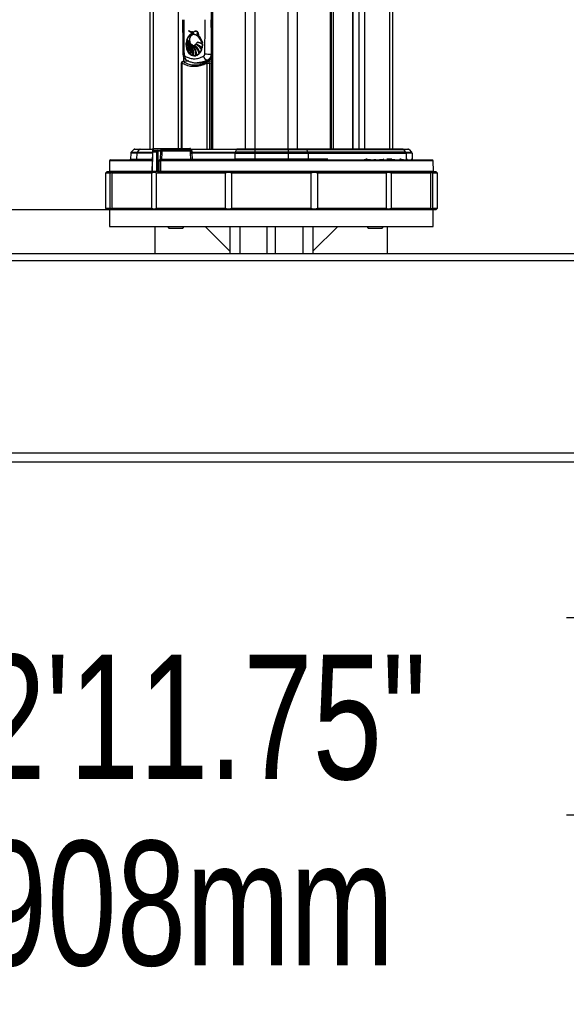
# Model space of a CAD drawing. Header units: millimetres. Extents: x 10 to 13239, y 20 to 10604.
# Tile 103 of 139: x 10108 to 10437, y 381 to 975. Entities that reach past the tile are written whole.
import ezdxf

# ---------------------------------------------------------------- set-up
doc = ezdxf.new("R2010")
doc.units = ezdxf.units.MM
doc.layers.add('COMPONENT_GEOMETRY', color=7, linetype='Continuous')
doc.styles.add('SLDTEXTSTYLE0', font='TXT', dxfattribs={"width": 0.75})
doc.dimstyles.new('SLDDIMSTYLE0', dxfattribs={"dimtxt": 75, "dimasz": 3.302, "dimexe": 0, "dimexo": 0.0625, "dimgap": 18.75, "dimtad": 0, "dimtih": 1, "dimtoh": 1, "dimdec": 0, "dimrnd": 1e-09, "dimzin": 12, "dimdsep": 46, "dimtxsty": 'SLDTEXTSTYLE0', "dimsah": 1, "dimcen": 0.09, "dimadec": 0, "dimazin": 3, "dimtfac": 1, "dimtdec": 0, "dimtofl": 0, "dimtmove": 0, "dimatfit": 3, "dimfxl": 1, "dimfrac": 2, "dimtolj": 1, "dimtzin": 12, "dimarcsym": 0})
doc.dimstyles.new('SLDDIMSTYLE1', dxfattribs={"dimtxt": 75, "dimasz": 3.302, "dimexe": 0, "dimexo": 0.0625, "dimgap": 18.75, "dimtad": 0, "dimtih": 1, "dimtoh": 1, "dimdec": 1, "dimrnd": 1e-09, "dimzin": 12, "dimdsep": 46, "dimtxsty": 'SLDTEXTSTYLE0', "dimsah": 1, "dimcen": 0.09, "dimadec": 0, "dimazin": 3, "dimtfac": 1, "dimtdec": 1, "dimtofl": 0, "dimtmove": 0, "dimatfit": 3, "dimfxl": 1, "dimfrac": 2, "dimtolj": 1, "dimtzin": 12, "dimarcsym": 0})

# ---------------------------------------------------------------- blocks, each defined once
blk = doc.blocks.new('_D_7')
at = {"layer": 'COMPONENT_GEOMETRY', "color": 7}
for p, q in [((9805.44, 712.3), (9805.44, 503.21)), ((10713.44, 712.3), (10713.44, 503.21)), ((10081.68, 614.41), (10058.83, 614.41)), ((10058.83, 614.41), (10058.83, 495.34)), ((10437.2, 614.41), (10460.05, 614.41)), ((10460.05, 614.41), (10460.05, 495.34)), ((9805.44, 506.38), (10022.58, 506.38)), ((10713.44, 506.38), (10496.3, 506.38)), ((10058.83, 495.34), (10081.68, 495.34)), ((10460.05, 495.34), (10437.2, 495.34))]:
    blk.add_line(p, q, dxfattribs=at)
for points in [[(9805.44, 506.38), (9808.74, 505.88), (9808.74, 506.89)], [(10713.44, 506.38), (10710.14, 506.89), (10710.14, 505.88)]]:
    blk.add_solid(points, dxfattribs=at)
at = {"layer": 'COMPONENT_GEOMETRY', "color": 7, "char_height": 75, "attachment_point": 1, "style": 'SLDTEXTSTYLE0'}
for s, insert in [('2\'11.75"', (10081.68, 592.02)), ('908mm', (10082.56, 479.81))]:
    blk.add_mtext(s, dxfattribs=dict(at, insert=insert))
blk = doc.blocks.new('_D_8')
at = {"layer": 'COMPONENT_GEOMETRY', "color": 7}
for p, q in [((7293.38, 3087.78), (7683.05, 3087.78)), ((7679.88, 3087.78), (7679.88, 2097.18)), ((7529.83, 2081.95), (7506.97, 2081.95)), ((7506.97, 2081.95), (7506.97, 1962.88)), ((7829.93, 2081.95), (7852.78, 2081.95)), ((7852.78, 2081.95), (7852.78, 1962.88)), ((7506.97, 1962.88), (7529.83, 1962.88)), ((7852.78, 1962.88), (7829.93, 1962.88)), ((7679.88, 860.07), (7679.88, 1850.67)), ((10160.67, 860.07), (7676.7, 860.07))]:
    blk.add_line(p, q, dxfattribs=at)
for points in [[(7679.88, 3087.78), (7679.37, 3084.48), (7680.39, 3084.48)], [(7679.88, 860.07), (7680.39, 863.37), (7679.37, 863.37)]]:
    blk.add_solid(points, dxfattribs=at)
at = {"layer": 'COMPONENT_GEOMETRY', "color": 7, "char_height": 75, "attachment_point": 1, "style": 'SLDTEXTSTYLE0'}
for s, insert in [('7\'3.71"', (7529.83, 2059.56)), ('2228mm', (7475.29, 1947.35))]:
    blk.add_mtext(s, dxfattribs=dict(at, insert=insert))

msp = doc.modelspace()

# ---------------------------------------------------------------- linework, layer by layer
at = {"color": 7, "linetype": 'Continuous', "lineweight": 25}
for p, q in [((10186.49, 896.57), (10186.49, 3770.57)), ((10223.17, 3770.57), (10223.17, 896.57)), ((10295.71, 896.57), (10295.71, 2698.17)), ((10332.39, 2693.35), (10332.39, 896.57)), ((10308.28, 2690.6), (10308.28, 896.57)), ((10209.58, 967.98), (10209.89, 967.7)), ((10209.65, 967.98), (10209.85, 967.8)), ((10211.69, 967.19), (10211.76, 967.19)), ((10213.43, 967.58), (10213.15, 967.45)), ((10214.02, 967.63), (10213.5, 967.58)), ((10208.22, 960.72), (10208.41, 961.87)), ((10208.41, 961.87), (10210.07, 961.33)), ((10208.41, 961.87), (10208.41, 961.87)), ((10208.48, 961.87), (10208.55, 961.87)), ((10210.07, 961.33), (10208.51, 962.24)), ((10210.12, 961.33), (10210.07, 961.33)), ((10211.24, 966.14), (10212.63, 966.72)), ((10212.65, 965.79), (10212.55, 965.79)), ((10212.7, 966.72), (10212.63, 966.72)), ((10212.68, 965.78), (10212.83, 965.74)), ((10214.7, 961.06), (10214.77, 961.06)), ((10214.77, 966.42), (10214.71, 966.42)), ((10214.83, 965.15), (10214.77, 965.15)), ((10214.77, 961.06), (10214.84, 961.06)), ((10214.89, 966), (10214.94, 966)), ((10217.76, 961.07), (10218.05, 960.53)), ((10208.17, 959.12), (10208.18, 959.12)), ((10208.18, 960.33), (10208.25, 960.33)), ((10208.18, 959.12), (10208.19, 960.33)), ((10208.18, 960.33), (10208.19, 960.33)), ((10210.5, 960.18), (10208.18, 959.12)), ((10208.19, 960.33), (10210.28, 960.66)), ((10210.28, 960.66), (10208.22, 960.72)), ((10208.22, 958.62), (10210.5, 960.18)), ((10208.46, 957.29), (10208.22, 958.62)), ((10208.24, 959.12), (10208.31, 959.12)), ((10208.25, 960.33), (10208.26, 960.33)), ((10208.35, 958.62), (10208.28, 958.62)), ((10210.76, 959.8), (10208.46, 957.29)), ((10208.46, 957.29), (10208.46, 957.29)), ((10208.53, 957.29), (10208.6, 957.29)), ((10208.59, 956.81), (10210.76, 959.8)), ((10209.14, 955.48), (10208.59, 956.81)), ((10208.59, 956.81), (10208.59, 956.81)), ((10208.73, 956.81), (10208.66, 956.81)), ((10209.49, 960.63), (10209.56, 960.63)), ((10210.33, 960.66), (10210.28, 960.66)), ((10210.29, 960.64), (10210.47, 960.66)), ((10210.55, 960.18), (10210.5, 960.18)), ((10210.81, 959.8), (10210.76, 959.8)), ((10211.06, 959.46), (10211, 959.46)), ((10211.31, 959.66), (10211.09, 959.88)), ((10211.43, 959.17), (10211.37, 959.17)), ((10212.03, 959.2), (10211.56, 959.45)), ((10211.91, 958.86), (10211.84, 958.86)), ((10212.47, 959.1), (10212.54, 959.1)), ((10212.54, 958.86), (10212.47, 958.86)), ((10213.36, 959.01), (10213.29, 959.01)), ((10214.06, 959.87), (10213.82, 959.62)), ((10214.2, 959.73), (10214.14, 959.73)), ((10217.42, 956.56), (10216.37, 954.62)), ((10217.66, 957.36), (10217.67, 957.36)), ((10217.96, 959.8), (10217.67, 957.36)), ((10217.91, 960.53), (10217.92, 960.53)), ((10217.94, 959.8), (10217.96, 959.8)), ((10209.45, 949.71), (10206.09, 949.42)), ((10210.32, 953.88), (10209.4, 955.01)), ((10209.43, 955.01), (10209.4, 955.01)), ((10209.57, 955.01), (10209.5, 955.01)), ((10211.94, 952.91), (10210.71, 953.55)), ((10210.76, 953.55), (10210.71, 953.55)), ((10210.9, 953.55), (10210.83, 953.55)), ((10213.94, 952.88), (10212.47, 952.79)), ((10212.54, 952.79), (10212.47, 952.79)), ((10215.92, 954.11), (10214.45, 953.07)), ((10214.51, 953.07), (10214.58, 953.07)), ((10214.58, 953.07), (10214.65, 953.07)), ((10221.1, 949.94), (10220.86, 950.19)), ((10223.17, 949.55), (10221.4, 949.42)), ((10205.18, 948.42), (10205.18, 897.02)), ((10214.68, 948.57), (10215.39, 948.57)), ((10220.81, 948.42), (10222.13, 948.42)), ((10176.53, 896.27), (10175.03, 894.77)), ((10179.87, 896.27), (10176.53, 896.27)), ((10177.24, 896.57), (10180.46, 896.57)), ((10179.87, 896.27), (10178.62, 894.77)), ((10180.46, 896.57), (10187.9, 896.57)), ((10187.9, 896.56), (10187.84, 895.82)), ((10188.44, 895.82), (10187.84, 895.82)), ((10188.4, 897.02), (10210.27, 897.02)), ((10188.6, 895.82), (10191.12, 895.82)), ((10191.12, 895.82), (10192.57, 895.82)), ((10210.84, 895.82), (10192.57, 895.82)), ((10210.77, 896.57), (10238.79, 896.57)), ((10210.84, 895.82), (10210.77, 896.56)), ((10238.4, 896.27), (10237.56, 894.77)), ((10238.4, 896.27), (10249.45, 896.27)), ((10249.45, 896.57), (10238.79, 896.57)), ((10249.45, 896.27), (10249.45, 896.57)), ((10269.43, 896.57), (10249.45, 896.57)), ((10249.45, 896.27), (10249.45, 894.77)), ((10249.45, 896.27), (10269.43, 896.27)), ((10269.43, 896.57), (10269.43, 896.27)), ((10280.09, 896.57), (10269.43, 896.57)), ((10269.43, 896.27), (10269.43, 894.77)), ((10269.43, 896.27), (10280.48, 896.27)), ((10338.42, 896.57), (10280.09, 896.57)), ((10280.48, 896.27), (10281.31, 894.77)), ((10280.48, 896.27), (10339.01, 896.27)), ((10338.42, 896.57), (10341.64, 896.57)), ((10339.01, 896.27), (10340.26, 894.77)), ((10342.35, 896.27), (10339.01, 896.27)), ((10342.35, 896.27), (10343.85, 894.77)), ((10162.51, 890.07), (10187.62, 890.07)), ((10173.16, 890.35), (10173.16, 890.07)), ((10173.21, 890.32), (10173.21, 890.07)), ((10174.74, 894.1), (10174.61, 890.55)), ((10174.61, 890.55), (10178.28, 890.55)), ((10178.38, 894.1), (10174.74, 894.1)), ((10175.03, 894.77), (10178.62, 894.77)), ((10178.38, 894.1), (10178.28, 890.55)), ((10187.74, 894.84), (10187.45, 883.32)), ((10187.88, 894.83), (10187.6, 883.32)), ((10190.42, 894.83), (10187.88, 894.83)), ((10190.42, 883.32), (10190.42, 894.83)), ((10191.13, 894.83), (10191.13, 883.32)), ((10192.78, 895.33), (10191.48, 895.33)), ((10192.6, 890.56), (10192.73, 890.56)), ((10192.73, 890.56), (10192.78, 895.33)), ((10192.78, 895.33), (10192.78, 895.33)), ((10192.96, 890.07), (10356.37, 890.07)), ((10193.34, 890.55), (10210.82, 890.55)), ((10193.39, 895.33), (10193.39, 895.32)), ((10210.73, 895.33), (10193.39, 895.33)), ((10210.82, 890.55), (10210.72, 894.1)), ((10210.73, 895.11), (10210.73, 895.33)), ((10211.42, 895.67), (10211.46, 894.77)), ((10211.46, 894.77), (10237.56, 894.77)), ((10211.56, 894.1), (10211.66, 890.55)), ((10237.4, 894.1), (10211.56, 894.1)), ((10211.66, 890.55), (10237.33, 890.55)), ((10237.4, 894.1), (10237.33, 890.55)), ((10249.45, 890.55), (10237.33, 890.55)), ((10237.4, 894.1), (10249.45, 894.1)), ((10249.45, 894.77), (10237.56, 894.77)), ((10269.43, 894.77), (10249.45, 894.77)), ((10249.45, 894.1), (10249.45, 894.77)), ((10249.45, 894.1), (10249.45, 890.55)), ((10249.45, 894.1), (10269.43, 894.1)), ((10269.43, 890.55), (10249.45, 890.55)), ((10249.45, 890.07), (10249.45, 890.55)), ((10269.43, 894.1), (10269.43, 894.77)), ((10281.31, 894.77), (10269.43, 894.77)), ((10269.43, 894.1), (10269.43, 890.55)), ((10269.43, 894.1), (10281.48, 894.1)), ((10269.43, 890.07), (10269.43, 890.55)), ((10281.55, 890.55), (10269.43, 890.55)), ((10340.26, 894.77), (10281.31, 894.77)), ((10281.48, 894.1), (10281.55, 890.55)), ((10281.48, 894.1), (10340.5, 894.1)), ((10293.6, 890.32), (10293.6, 890.07)), ((10296.27, 890.35), (10296.27, 890.07)), ((10297.09, 890.35), (10297.09, 890.07)), ((10298, 890.35), (10298, 890.07)), ((10299.3, 890.35), (10299.3, 890.07)), ((10301.04, 890.35), (10301.04, 890.07)), ((10301.08, 890.32), (10301.08, 890.35)), ((10302.64, 890.07), (10302.64, 890.35)), ((10305.04, 890.07), (10305.04, 890.35)), ((10307.51, 890.07), (10307.51, 890.35)), ((10309.59, 890.07), (10309.59, 890.35)), ((10310.73, 890.07), (10310.73, 890.35)), ((10310.81, 890.07), (10310.81, 890.35)), ((10312.72, 890.35), (10312.72, 890.07)), ((10315.19, 890.07), (10315.19, 890.35)), ((10315.36, 890.32), (10316.18, 890.32)), ((10316.18, 890.32), (10316.18, 890.07)), ((10316.18, 890.32), (10317.17, 890.32)), ((10317.17, 890.32), (10317.17, 890.07)), ((10317.17, 890.32), (10318.19, 890.32)), ((10318.19, 890.32), (10318.19, 890.07)), ((10318.19, 890.32), (10319.18, 890.32)), ((10318.25, 890.35), (10318.25, 890.32)), ((10319.18, 890.32), (10319.18, 890.07)), ((10321.12, 890.32), (10321.12, 890.07)), ((10322.36, 890.32), (10322.36, 890.07)), ((10324.5, 890.07), (10324.5, 890.35)), ((10324.5, 890.32), (10324.83, 890.32)), ((10324.83, 890.32), (10324.83, 890.07)), ((10325.24, 890.32), (10325.24, 890.07)), ((10325.24, 890.32), (10325.86, 890.32)), ((10325.86, 890.32), (10325.86, 890.07)), ((10326.23, 890.32), (10326.28, 890.32)), ((10326.28, 890.32), (10326.28, 890.07)), ((10326.28, 890.32), (10326.46, 890.32)), ((10326.46, 890.32), (10326.46, 890.07)), ((10327.16, 890.32), (10327.16, 890.07)), ((10328.34, 890.32), (10328.34, 890.07)), ((10328.72, 890.07), (10328.72, 890.35)), ((10328.88, 890.32), (10330.63, 890.32)), ((10330.63, 890.32), (10330.63, 890.07)), ((10330.63, 890.32), (10331.39, 890.32)), ((10331.39, 890.32), (10331.39, 890.07)), ((10331.48, 890.07), (10331.48, 890.32)), ((10331.51, 890.32), (10332.61, 890.32)), ((10332.16, 890.35), (10332.16, 890.32)), ((10332.53, 890.35), (10332.53, 890.32)), ((10332.61, 890.32), (10332.61, 890.07)), ((10332.95, 890.32), (10332.95, 890.07)), ((10332.95, 890.32), (10333.76, 890.32)), ((10333.76, 890.32), (10333.76, 890.07)), ((10334.44, 890.35), (10334.44, 890.07)), ((10336.43, 890.07), (10336.43, 890.35)), ((10336.6, 890.32), (10338.57, 890.32)), ((10338.57, 890.32), (10338.57, 890.07)), ((10338.57, 890.32), (10338.77, 890.32)), ((10338.77, 890.32), (10338.77, 890.07)), ((10338.77, 890.32), (10338.96, 890.32)), ((10338.96, 890.32), (10338.96, 890.07)), ((10339.39, 890.07), (10339.39, 890.35)), ((10340.26, 894.77), (10343.85, 894.77)), ((10340.5, 894.1), (10340.6, 890.55)), ((10344.14, 894.1), (10340.5, 894.1)), ((10341.86, 890.32), (10341.86, 890.07)), ((10342.81, 890.07), (10342.81, 890.35)), ((10344.14, 894.1), (10344.27, 890.55)), ((10345.71, 890.07), (10345.71, 890.35)), ((10162.01, 889.58), (10161.84, 883.32)), ((10191.87, 883.32), (10191.91, 889.58)), ((10357.04, 883.32), (10356.87, 889.58)), ((10160.44, 883.07), (10159.44, 882.07)), ((10159.44, 882.07), (10159.44, 861.07)), ((10162.37, 882.07), (10159.44, 882.07)), ((10160.44, 883.07), (10187.78, 883.07)), ((10162.37, 861.07), (10162.37, 882.07)), ((10187.4, 882.07), (10163.36, 882.07)), ((10163.36, 882.07), (10163.36, 861.07)), ((10187.4, 861.07), (10187.4, 882.07)), ((10187.6, 883.32), (10190.42, 883.32)), ((10187.78, 883.07), (10187.7, 883.07)), ((10190.6, 883.07), (10187.78, 883.07)), ((10231.72, 882.07), (10190.09, 882.07)), ((10190.09, 882.07), (10190.09, 861.07)), ((10190.95, 883.07), (10190.6, 883.07)), ((10190.94, 883.07), (10358.44, 883.07)), ((10191.04, 883.07), (10190.95, 883.07)), ((10191.13, 883.32), (10191.87, 883.32)), ((10231.72, 861.07), (10231.72, 882.07)), ((10283.48, 882.07), (10235.4, 882.07)), ((10235.4, 882.07), (10235.4, 861.07)), ((10283.48, 861.07), (10283.48, 882.07)), ((10328.79, 882.07), (10287.16, 882.07)), ((10287.16, 882.07), (10287.16, 861.07)), ((10328.79, 861.07), (10328.79, 882.07)), ((10355.52, 882.07), (10331.48, 882.07)), ((10331.48, 882.07), (10331.48, 861.07)), ((10355.52, 861.07), (10355.52, 882.07)), ((10359.44, 882.07), (10356.51, 882.07)), ((10356.51, 882.07), (10356.51, 861.07)), ((10359.44, 882.07), (10358.44, 883.07)), ((10359.44, 861.07), (10359.44, 882.07)), ((10159.44, 861.07), (10160.44, 860.07)), ((10159.44, 861.07), (10162.37, 861.07)), ((10163.36, 861.07), (10187.4, 861.07)), ((10190.09, 861.07), (10231.72, 861.07)), ((10235.4, 861.07), (10283.48, 861.07)), ((10287.16, 861.07), (10328.79, 861.07)), ((10331.48, 861.07), (10355.52, 861.07)), ((10356.51, 861.07), (10359.44, 861.07)), ((10358.44, 860.07), (10359.44, 861.07)), ((10358.44, 860.07), (10160.44, 860.07)), ((10161.94, 860.07), (10161.94, 850.07)), ((10356.94, 850.07), (10356.94, 860.07)), ((10161.94, 850.07), (10356.94, 850.07)), ((10189.44, 833.57), (10189.44, 850.07)), ((10196.81, 850.07), (10196.81, 849.9)), ((10196.81, 849.9), (10197.64, 849.07)), ((10196.81, 849.9), (10202.77, 849.9)), ((10197.64, 849.07), (10202.61, 849.07)), ((10202.61, 849.07), (10205.99, 849.07)), ((10202.77, 849.9), (10206.81, 849.9)), ((10205.99, 849.07), (10206.81, 849.9)), ((10206.81, 849.9), (10206.81, 850.07)), ((10219.44, 850.07), (10234.44, 835.07)), ((10234.44, 850.07), (10234.44, 833.57)), ((10256.94, 833.57), (10256.94, 850.07)), ((10261.94, 833.57), (10261.94, 850.07)), ((10284.44, 850.07), (10284.44, 833.57)), ((10299.44, 850.07), (10284.44, 835.07)), ((10316.92, 850.07), (10316.92, 849.9)), ((10316.92, 849.9), (10317.75, 849.07)), ((10316.92, 849.9), (10326.92, 849.9)), ((10317.75, 849.07), (10326.1, 849.07)), ((10326.1, 849.07), (10326.92, 849.9)), ((10326.92, 849.9), (10326.92, 850.07)), ((10329.44, 833.57), (10329.44, 850.07)), ((10707.44, 833.57), (9811.44, 833.57)), ((9810.85, 829.57), (10708.03, 829.57)), ((9808.25, 713.57), (10710.63, 713.57)), ((10687.19, 708.07), (9831.69, 708.07))]:
    msp.add_line(p, q, dxfattribs=at)
at = {"color": 8, "linetype": 'Continuous', "lineweight": 25}
for p, q in [((10188.17, 3770.57), (10188.17, 896.96)), ((10203.41, 897.02), (10203.41, 3770.57)), ((10223.86, 3770.57), (10223.86, 896.57)), ((10243.91, 896.57), (10243.91, 3770.57)), ((10249.45, 3770.57), (10249.45, 896.57)), ((10269.43, 896.57), (10269.43, 3770.57)), ((10274.97, 3770.57), (10274.97, 896.57)), ((10295.02, 896.57), (10295.02, 2699.71)), ((10296.65, 2695.26), (10296.65, 896.57)), ((10308.49, 2690.6), (10308.49, 896.57)), ((10312.38, 896.57), (10312.38, 2690.6)), ((10315.47, 2690.6), (10315.47, 896.57)), ((10330.71, 896.57), (10330.71, 2692.78)), ((10213.36, 967.58), (10213.29, 967.58)), ((10211.3, 966.14), (10211.24, 966.14)), ((10209.63, 949.62), (10206.43, 949.35)), ((10206.43, 949.35), (10207.49, 948.84)), ((10206.49, 952.34), (10206.49, 949.45)), ((10205.44, 948.42), (10205.18, 948.42)), ((10205.44, 948.42), (10205.44, 897.02)), ((10220.81, 896.57), (10220.81, 948.42)), ((10222.13, 948.42), (10222.13, 896.57)), ((10187.88, 896.27), (10179.87, 896.27)), ((10210.77, 896.56), (10187.9, 896.56)), ((10238.4, 896.27), (10210.8, 896.27)), ((10178.28, 890.55), (10187.63, 890.55)), ((10187.72, 894.1), (10178.38, 894.1)), ((10178.62, 894.77), (10187.74, 894.77)), ((10187.74, 894.84), (10187.88, 894.83)), ((10293.35, 890.55), (10281.55, 890.55)), ((10317.2, 890.55), (10316.24, 890.55)), ((10327.02, 890.55), (10326.66, 890.55)), ((10331.97, 890.55), (10329.03, 890.55)), ((10337.67, 890.55), (10336.82, 890.55)), ((10340.6, 890.55), (10341.5, 890.55)), ((10343.61, 890.55), (10344.27, 890.55)), ((10187.61, 889.58), (10162.01, 889.58)), ((10356.87, 889.58), (10192.6, 889.58)), ((10161.84, 883.32), (10187.45, 883.32)), ((10187.45, 883.32), (10187.6, 883.32)), ((10192.57, 883.32), (10357.04, 883.32)), ((10240.44, 850.07), (10240.44, 833.57)), ((10278.44, 850.07), (10278.44, 833.57))]:
    msp.add_line(p, q, dxfattribs=at)
at = {"color": 7, "linetype": 'Continuous', "lineweight": 25, "flags": 128}
for points in [[(10211.83, 967.19), (10211.47, 967.21), (10211.34, 967.23)], [(10211.83, 967.19), (10211.47, 967.21), (10211.34, 967.23)], [(10211.04, 959.86), (10210.79, 960.19), (10210.37, 961.12), (10210.19, 962.18), (10210.25, 963.27), (10210.57, 964.28), (10211.09, 965.08), (10211.78, 965.6), (10212.54, 965.78)], [(10210.36, 961.42), (10210.26, 962.18), (10210.32, 963.27), (10210.64, 964.28), (10211.16, 965.08), (10211.85, 965.6), (10212.56, 965.78)], [(10210.36, 961.42), (10210.26, 962.18), (10210.32, 963.27), (10210.64, 964.28), (10211.16, 965.08), (10211.85, 965.6), (10212.56, 965.78)], [(10210.39, 959.99), (10210.41, 960), (10210.69, 960.18)], [(10210.6, 959.34), (10210.68, 959.44), (10210.95, 959.8)], [(10211.66, 959.43), (10211.54, 959.51), (10211.14, 959.9)], [(10221.5, 950.03), (10221.34, 949.97), (10221.1, 949.94)], [(10218.83, 948.31), (10218.6, 948.38), (10217.75, 948.69)], [(10193.34, 890.55), (10193.34, 890.45), (10193.32, 890.36), (10193.3, 890.28), (10193.26, 890.21), (10193.22, 890.15), (10193.18, 890.1), (10193.13, 890.08), (10193.08, 890.07)], [(10193.39, 895.32), (10193.38, 894.32), (10193.34, 890.55)], [(10237.06, 890.07), (10237.11, 890.08), (10237.16, 890.1), (10237.21, 890.15), (10237.25, 890.21), (10237.28, 890.28), (10237.31, 890.36), (10237.33, 890.45), (10237.33, 890.55)], [(10281.82, 890.07), (10281.77, 890.08), (10281.72, 890.1), (10281.67, 890.15), (10281.63, 890.21), (10281.6, 890.28), (10281.57, 890.36), (10281.55, 890.45), (10281.55, 890.55)], [(10192.6, 889.58), (10192.6, 888.58), (10192.57, 884.58), (10192.57, 883.32)]]:
    msp.add_lwpolyline(points, dxfattribs=at)
at = {"color": 8, "linetype": 'Continuous', "lineweight": 25, "flags": 128}
for points in [[(10206.43, 949.35), (10206.25, 949.41), (10206.09, 949.42)], [(10220.81, 948.42), (10220.76, 948.6), (10220.75, 948.77), (10220.76, 948.93), (10220.8, 949.07), (10220.87, 949.19), (10220.96, 949.27), (10220.99, 949.3)], [(10222.13, 948.42), (10222.1, 948.66), (10222.03, 948.89), (10221.93, 949.09), (10221.81, 949.25), (10221.66, 949.36), (10221.5, 949.41), (10221.4, 949.42)], [(10218.7, 948.98), (10219.02, 948.87), (10219.8, 948.63)]]:
    msp.add_lwpolyline(points, dxfattribs=at)
at = {"color": 7, "linetype": 'Continuous', "lineweight": 25}
for centre, radius, start, end in [((10212.45, 970.73), 4.02, 223.04936, 273.57051), ((10211.75, 970.78), 3.58, 231.29199, 296.67499), ((10211.96, 970.94), 3.75, 232.04465, 269.15093), ((10217.53, 959.72), 9.37, 166.68475, 173.83257), ((10217.6, 959.72), 9.37, 166.68475, 173.83257), ((10211.58, 968.9), 7.71, 245.74487, 259.0658), ((10211.65, 968.9), 7.71, 245.74487, 259.0658), ((10214.6, 960.82), 6.25, 121.78298, 166.83621), ((10214.54, 971.03), 10.66, 235.50135, 245.44903), ((10211.75, 968.99), 7.81, 245.79437, 255.88069), ((10214.67, 960.82), 6.25, 121.78298, 166.83621), ((10214.61, 971.03), 10.66, 235.50135, 245.44903), ((10214.76, 959.77), 7.24, 106.54691, 118.52228), ((10214.83, 959.77), 7.24, 106.54691, 118.52228), ((10213.41, 952.91), 8.25, 56.65008, 81.03221), ((10213.48, 952.91), 8.25, 56.65008, 81.03221), ((10197.9, 950.55), 22.36, 26.50258, 40.77639), ((10197.97, 950.55), 22.36, 26.50258, 40.77639), ((10198.33, 950.77), 22, 29.13084, 40.83299), ((10195.54, 952.16), 23.88, 20.49966, 33.31402), ((10195.61, 952.16), 23.88, 20.49966, 33.31402), ((10217.93, 959.67), 9.78, 176.16309, 183.2594), ((10206.03, 967.09), 8.26, 285.03304, 303.18984), ((10208.24, 967.08), 6.75, 269.48827, 288.02967), ((10209.56, 970.16), 9.54, 261.85108, 274.58847), ((10204.75, 966.34), 8.47, 294.16232, 313.26752), ((10217.48, 959.62), 9.32, 186.15334, 194.4983), ((10218, 959.67), 9.78, 176.16309, 183.2594), ((10206.1, 967.09), 8.26, 285.03304, 303.18984), ((10208.31, 967.08), 6.75, 269.48827, 288.02967), ((10209.64, 970.16), 9.54, 261.85108, 274.58847), ((10204.82, 966.34), 8.47, 294.16232, 313.26752), ((10217.55, 959.62), 9.32, 186.15334, 194.4983), ((10208.38, 967.08), 6.75, 269.48827, 288.02967), ((10209.71, 970.18), 9.55, 261.85674, 269.99295), ((10204.89, 966.34), 8.47, 294.16232, 313.26752), ((10217.62, 959.62), 9.32, 186.15334, 194.4983), ((10199.66, 967.89), 13.78, 309.68939, 324.05583), ((10199.73, 967.89), 13.78, 309.68939, 324.05583), ((10199.84, 967.77), 13.62, 309.64852, 322.13218), ((10198.91, 966.32), 13.57, 315.52067, 331.28045), ((10216.13, 959.21), 7.91, 197.63576, 208.15336), ((10198.98, 966.32), 13.57, 315.52067, 331.28045), ((10216.2, 959.21), 7.91, 197.63576, 208.15336), ((10199.05, 966.32), 13.57, 315.52067, 331.28045), ((10216.27, 959.21), 7.91, 197.63576, 208.15336), ((10196.83, 963.82), 14.89, 325.90412, 342.94103), ((10197.11, 963.7), 14.65, 325.83518, 339.96796), ((10193.6, 963.35), 17.9, 332.22831, 347.42264), ((10193.67, 963.35), 17.9, 332.22831, 347.42264), ((10193.74, 963.35), 17.9, 332.22831, 347.42264), ((10209.64, 970.15), 9.53, 270.00137, 274.59358), ((10184.46, 961.87), 27.11, 342.87571, 354.28208), ((10184.63, 961.84), 27.01, 342.86519, 353.00674), ((10195.66, 964.33), 16.29, 337.15281, 342.59847), ((10190.85, 958.78), 20.59, 345.29264, 1.07443), ((10190.92, 958.78), 20.59, 345.29264, 1.07443), ((10190.99, 958.78), 20.59, 345.29264, 1.07443), ((10192.21, 953.74), 20.35, 357.30659, 14.56702), ((10191.35, 955.54), 20.83, 352.74297, 9.18016), ((10192.28, 953.74), 20.35, 357.30659, 14.56702), ((10192.35, 953.74), 20.35, 357.30659, 14.56702), ((10191.39, 955.54), 20.86, 352.75013, 7.16466), ((10196.71, 950.25), 18.02, 8.9968, 28.55241), ((10194.58, 951.3), 19.49, 4.65761, 22.83272), ((10196.78, 950.25), 18.02, 8.9968, 28.55241), ((10196.85, 950.25), 18.02, 8.9968, 28.55241), ((10194.5, 951.28), 19.65, 4.69587, 20.88694), ((10204.73, 949.78), 12.63, 22.51942, 46.90235), ((10201.3, 949.47), 15.38, 17.55832, 38.34998), ((10204.8, 949.78), 12.63, 22.51942, 46.90235), ((10204.87, 949.78), 12.63, 22.51942, 46.90235), ((10201.26, 949.42), 15.5, 17.60132, 37.01938), ((10210.16, 950.1), 10.45, 44.06047, 67.21837), ((10206.87, 949.07), 12.94, 35.37537, 55.49447), ((10210.23, 950.1), 10.45, 44.06047, 67.21837), ((10210.3, 950.1), 10.45, 44.06047, 67.21837), ((10206.91, 949.04), 12.98, 35.39436, 54.83293), ((10213.5, 952.81), 8.36, 56.73487, 76.1238), ((10210.57, 958.94), 7.26, 323.44498, 340.82647), ((10210.64, 958.94), 7.26, 323.44498, 340.82647), ((10208.39, 959.66), 9.56, 346.09475, 0.83742), ((10208.46, 959.66), 9.56, 346.09475, 0.83742), ((10206.18, 948.42), 1, 94.91546, 180), ((10206.6, 948.17), 1.19, 98.34462, 167.79488), ((10214.38, 958.16), 5.86, 212.44441, 226.82106), ((10214.45, 958.16), 5.86, 212.44441, 226.82106), ((10214.52, 958.16), 5.86, 212.44441, 226.82106), ((10213.24, 956.82), 4.1, 232.80626, 252.54451), ((10213.38, 956.82), 4.1, 232.80626, 252.54451), ((10213.05, 956.24), 3.49, 261.6391, 285.85387), ((10212.61, 957.24), 4.59, 294.50808, 316.88964), ((10221.46, 953.14), 3, 191.8373, 258.54449), ((10222.92, 1049.02), 95.15, 267.81078, 270.15767), ((10221.47, 948.42), 1, 94.27551, 118.59275), ((10177.24, 895.57), 1, 90, 135), ((10180.48, 895.8), 0.77, 91.18426, 141.71565), ((10188.4, 896.52), 0.5, 90, 175), ((10188.44, 895.32), 0.5, 90, 159.68863), ((10191.04, 895.38), 0.443, 352.69985, 78.77449), ((10210.23, 895.32), 0.5, 1.99664, 89.99694), ((10210.27, 896.52), 0.5, 5, 90), ((10238.84, 896.09), 0.484, 96.42053, 157.16184), ((10280.04, 896.09), 0.484, 22.83816, 83.57947), ((10338.4, 895.8), 0.77, 38.28435, 88.81574), ((10341.64, 895.57), 1, 45, 90), ((10162.51, 889.57), 0.5, 90, 178.5), ((10174.11, 890.57), 0.5, 270, 358), ((10175.74, 894.07), 1, 135, 178), ((10177.82, 890.53), 0.461, 275.4698, 2.99523), ((10179.48, 894.08), 1.1, 141.19481, 179.00198), ((10187.28, 890.57), 0.5, 270, 313.92442), ((10190.78, 878.05), 16.78, 88.79313, 91.20687), ((10193.04, 890.5), 0.443, 172.69985, 258.77449), ((10193.17, 890.5), 0.443, 172.69985, 258.77449), ((10193.21, 902.87), 12.32, 267.75922, 270.60914), ((10193.26, 907.63), 12.31, 267.75644, 270.61619), ((10193.08, 905.03), 9.7, 268.18589, 271.81411), ((10211.14, 897.63), 3.55, 263.24647, 276.75353), ((10211.23, 895.23), 0.514, 193.41659, 297.65545), ((10211.32, 890.57), 0.498, 181.81601, 269.83121), ((10211.24, 894.23), 3.7, 263.53339, 276.46661), ((10211.22, 890.49), 0.437, 282.69975, 7.39012), ((10238.88, 894.1), 1.47, 152.89784, 180.02091), ((10280, 894.1), 1.47, 359.97909, 27.10216), ((10339.4, 894.08), 1.1, 0.99802, 38.80519), ((10343.14, 894.07), 1, 2, 45), ((10344.77, 890.57), 0.5, 182, 210.68315), ((10356.37, 889.57), 0.5, 1.5, 90), ((10192.34, 903.26), 13.68, 268.18276, 271.09941), ((10162.09, 883.32), 0.25, 178.5, 270), ((10187.7, 883.32), 0.25, 179.28744, 270), ((10187.82, 883.29), 0.225, 171.20543, 258.38327), ((10190.64, 883.29), 0.225, 171.20543, 258.38327), ((10190.91, 883.29), 0.225, 281.61673, 8.79457), ((10191.65, 883.29), 0.225, 281.61673, 8.79457), ((10192.79, 883.29), 0.225, 170.33701, 257.10751), ((10356.79, 883.32), 0.25, 270, 1.5)]:
    msp.add_arc(centre, radius, start, end, dxfattribs=at)
at = {"color": 8, "linetype": 'Continuous', "lineweight": 25}
for centre, radius, start, end in [((10206.73, 950.58), 3.35, 88.57047, 99.8323), ((10209.27, 951.83), 1.88, 158.4924, 231.71717), ((10341.18, 890.56), 0.574, 181.41464, 206.02352)]:
    msp.add_arc(centre, radius, start, end, dxfattribs=at)
for centre, major_axis, ratio, start_param, end_param in [((10217.07, 972.11), (3.3, 23.43), 0.700084, 3.239949, 3.583391), ((9950.25, 975.13), (413.59, 0), 0.085703, 5.429701, 5.433051)]:
    msp.add_ellipse(centre, major_axis=major_axis, ratio=ratio, start_param=start_param, end_param=end_param, dxfattribs=at)
at = {"color": 7, "linetype": 'Continuous', "lineweight": 25}
for centre, major_axis, ratio, start_param, end_param in [((10188.59, 894.82), (0.012, 1), 0.707053, 0.008726, 1.562069), ((10191.13, 894.82), (-0.012, 1), 0.707053, 6.274459, 7.827802), ((10191.48, 894.83), (-0.012, 0.5), 0.706891, 6.265743, 7.819086), ((10190.78, 883.32), (0.5, 0), 0.012339, 0.78555, 2.356042)]:
    msp.add_ellipse(centre, major_axis=major_axis, ratio=ratio, start_param=start_param, end_param=end_param, dxfattribs=at)
for points, knots in [([(10205.98, 974.57), (10205.98, 971.34), (10205.97, 964.45), (10206.1, 957.55), (10206.18, 953.88)], [0, 0, 0, 0, 0.467924, 1, 1, 1, 1]), ([(10206.61, 974.57), (10206.62, 972.02), (10206.63, 965.14), (10206.74, 958.26), (10206.81, 953.93)], [0, 0, 0, 0, 0.370215, 1, 1, 1, 1]), ([(10219.29, 953.93), (10219.36, 958.26), (10219.49, 965.14), (10219.5, 972.02), (10219.5, 974.57)], [0, 0, 0, 0, 0.6297853, 1, 1, 1, 1]), ([(10209.48, 967.98), (10209.97, 967.69), (10210.95, 967.11), (10212.3, 967.16), (10213.05, 967.48), (10213.29, 967.58)], [0, 0, 0, 0, 0.407312, 0.814632, 1, 1, 1, 1]), ([(10212.63, 966.72), (10212.06, 966.73), (10210.93, 966.77), (10209.96, 967.58), (10209.48, 967.98)], [0, 0, 0, 0, 0.499468, 1, 1, 1, 1]), ([(10213.29, 967.58), (10213.5, 967.63), (10213.9, 967.74), (10214.51, 967.57), (10214.99, 967.14), (10215.33, 966.52), (10215.5, 965.86), (10215.46, 965.45), (10215.45, 965.28)], [0, 0, 0, 0, 0.203305, 0.377232, 0.557372, 0.722911, 0.890069, 1, 1, 1, 1]), ([(10215.49, 965.28), (10215.51, 965.47), (10215.54, 965.85), (10215.37, 966.58), (10214.93, 967.33), (10214.15, 967.77), (10213.62, 967.64), (10213.36, 967.58)], [0, 0, 0, 0, 0.125864, 0.251162, 0.500722, 0.749637, 1, 1, 1, 1]), ([(10215.57, 965.28), (10215.58, 965.47), (10215.61, 965.85), (10215.47, 966.43), (10215.22, 966.98), (10214.82, 967.43), (10214.32, 967.7), (10213.98, 967.66), (10213.82, 967.64)], [0, 0, 0, 0, 0.143803, 0.286877, 0.449542, 0.637133, 0.830133, 1, 1, 1, 1]), ([(10215.57, 965.28), (10215.58, 965.47), (10215.61, 965.85), (10215.44, 966.58), (10215, 967.31), (10214.44, 967.7), (10214.12, 967.65), (10214.07, 967.65)], [0, 0, 0, 0, 0.1578444, 0.3149802, 0.6279515, 0.9401133, 1, 1, 1, 1]), ([(10208.51, 962.24), (10208.75, 962.94), (10209.25, 964.32), (10210.3, 965.55), (10211.02, 966), (10211.24, 966.14)], [0, 0, 0, 0, 0.408816, 0.817629, 1, 1, 1, 1]), ([(10212.47, 965.78), (10212.21, 965.75), (10211.68, 965.67), (10210.98, 965.1), (10210.45, 964.25), (10210.15, 963.19), (10210.11, 962.05), (10210.33, 960.95), (10210.79, 960.02), (10211.45, 959.36), (10212.22, 959.05), (10213.03, 959.12), (10213.77, 959.57), (10214.33, 960.26), (10214.54, 960.82), (10214.63, 961.06)], [0, 0, 0, 0, 0.078696, 0.157392, 0.236095, 0.314802, 0.393497, 0.472181, 0.55087, 0.629574, 0.70828, 0.786977, 0.865665, 0.944358, 1, 1, 1, 1]), ([(10214.77, 965.15), (10214.72, 965.19), (10214.55, 965.3), (10214.16, 965.26), (10213.66, 965.48), (10213.09, 965.75), (10212.68, 965.77), (10212.47, 965.78)], [0, 0, 0, 0, 0.076678, 0.228327, 0.480722, 0.736716, 1, 1, 1, 1]), ([(10212.54, 965.78), (10212.97, 965.68), (10213.59, 965.54), (10214.27, 965.27), (10214.62, 965.28), (10214.76, 965.2), (10214.83, 965.15)], [0, 0, 0, 0, 0.559889, 0.805798, 0.903562, 1, 1, 1, 1]), ([(10212.61, 965.78), (10212.9, 965.76), (10213.44, 965.72), (10214.05, 965.31), (10214.5, 965.28), (10214.75, 965.26), (10214.86, 965.18), (10214.9, 965.15)], [0, 0, 0, 0, 0.369936, 0.682977, 0.841031, 0.942257, 1, 1, 1, 1]), ([(10213.82, 965.48), (10213.87, 965.47), (10214.11, 965.41), (10214.41, 965.27), (10214.76, 965.28), (10214.9, 965.2), (10214.97, 965.15)], [0, 0, 0, 0, 0.1313839, 0.6167162, 0.809667, 1, 1, 1, 1]), ([(10214.6, 966.35), (10214.61, 966.36), (10214.62, 966.38), (10214.64, 966.41), (10214.69, 966.43), (10214.77, 966.42), (10214.87, 966.37), (10214.95, 966.29), (10214.99, 966.21), (10215.01, 966.15), (10215.01, 966.1), (10215, 966.07), (10214.98, 966.03), (10214.95, 966.01), (10214.89, 965.99), (10214.81, 966.01), (10214.71, 966.06), (10214.64, 966.15), (10214.6, 966.22), (10214.59, 966.28), (10214.59, 966.32), (10214.6, 966.34), (10214.6, 966.35)], [0, 0, 0, 0, 0.024513, 0.048902, 0.088765, 0.153507, 0.255542, 0.360865, 0.409297, 0.450091, 0.477057, 0.504228, 0.527613, 0.557644, 0.602381, 0.676251, 0.785499, 0.872894, 0.919909, 0.956171, 0.982207, 1, 1, 1, 1]), ([(10214.63, 961.06), (10215.2, 960.94), (10216.33, 960.71), (10217.41, 960.11), (10217.96, 959.8)], [0, 0, 0, 0, 0.493445, 1, 1, 1, 1]), ([(10217.92, 960.53), (10217.45, 961.36), (10216.51, 963.05), (10215.35, 964.45), (10214.77, 965.15)], [0, 0, 0, 0, 0.495447, 1, 1, 1, 1]), ([(10215.45, 965.28), (10215.91, 964.55), (10216.84, 963.08), (10217.56, 961.38), (10217.92, 960.53)], [0, 0, 0, 0, 0.495687, 1, 1, 1, 1]), ([(10211, 959.46), (10210.76, 958.74), (10210.25, 957.3), (10209.51, 956.09), (10209.14, 955.48)], [0, 0, 0, 0, 0.492125, 1, 1, 1, 1]), ([(10209.4, 955.01), (10209.73, 955.7), (10210.39, 957.08), (10210.8, 958.66), (10211, 959.46)], [0, 0, 0, 0, 0.492962, 1, 1, 1, 1]), ([(10211.37, 959.17), (10211.26, 958.27), (10211.03, 956.46), (10210.56, 954.75), (10210.32, 953.88)], [0, 0, 0, 0, 0.4954076, 1, 1, 1, 1]), ([(10210.71, 953.55), (10210.91, 954.45), (10211.32, 956.27), (10211.35, 958.19), (10211.37, 959.17)], [0, 0, 0, 0, 0.490764, 1, 1, 1, 1]), ([(10211.84, 958.86), (10211.95, 958.05), (10212.15, 956.41), (10212.11, 954.4), (10211.98, 953.24), (10211.94, 952.91)], [0, 0, 0, 0, 0.410916, 0.833749, 1, 1, 1, 1]), ([(10212.47, 952.79), (10212.48, 953.6), (10212.5, 955.26), (10212.22, 957.3), (10211.94, 958.48), (10211.84, 958.86)], [0, 0, 0, 0, 0.395465, 0.802398, 1, 1, 1, 1]), ([(10212.47, 958.86), (10212.75, 958.13), (10213.32, 956.64), (10213.76, 954.59), (10213.89, 953.31), (10213.94, 952.88)], [0, 0, 0, 0, 0.392553, 0.796491, 1, 1, 1, 1]), ([(10214.45, 953.07), (10214.29, 953.86), (10213.96, 955.47), (10213.24, 957.39), (10212.68, 958.47), (10212.47, 958.86)], [0, 0, 0, 0, 0.381125, 0.773301, 1, 1, 1, 1]), ([(10213.29, 959.01), (10213.71, 958.44), (10214.55, 957.3), (10215.39, 955.58), (10215.79, 954.47), (10215.92, 954.11)], [0, 0, 0, 0, 0.395931, 0.803347, 1, 1, 1, 1]), ([(10216.37, 954.62), (10216.06, 955.25), (10215.43, 956.52), (10214.36, 957.96), (10213.6, 958.71), (10213.29, 959.01)], [0, 0, 0, 0, 0.366427, 0.743475, 1, 1, 1, 1]), ([(10214.14, 959.73), (10214.72, 959.3), (10215.9, 958.44), (10216.91, 957.19), (10217.42, 956.56)], [0, 0, 0, 0, 0.493177, 1, 1, 1, 1]), ([(10217.67, 957.36), (10217.12, 957.86), (10216.01, 958.85), (10214.77, 959.44), (10214.14, 959.73)], [0, 0, 0, 0, 0.492715, 1, 1, 1, 1]), ([(10206.16, 953.89), (10206.16, 953.87), (10206.14, 953.48), (10206.3, 952.68), (10206.73, 951.65), (10207.36, 950.84), (10207.88, 950.52), (10208.11, 950.37)], [0, 0, 0, 0, 0.010971, 0.276542, 0.55636, 0.803241, 1, 1, 1, 1]), ([(10206.81, 953.93), (10206.82, 953.8), (10206.84, 953.5), (10206.98, 953.12), (10207.2, 952.75), (10207.4, 952.61), (10207.52, 952.52)], [0, 0, 0, 0, 0.2084648, 0.4851414, 0.6864177, 1, 1, 1, 1]), ([(10207.49, 948.84), (10208.04, 948.56), (10209.55, 947.78), (10212.29, 947.25), (10215.41, 947.31), (10218.42, 948.01), (10220.26, 948.9), (10221.19, 949.35)], [0, 0, 0, 0, 0.131522, 0.362882, 0.600986, 0.798436, 1, 1, 1, 1]), ([(10207.52, 952.52), (10207.7, 952.42), (10208.63, 951.91), (10210.41, 951.27), (10212.98, 950.96), (10215.74, 951.28), (10217.58, 952.1), (10218.52, 952.52)], [0, 0, 0, 0, 0.053725, 0.273888, 0.500206, 0.745779, 1, 1, 1, 1]), ([(10208.11, 950.36), (10208.72, 950.04), (10209.94, 949.39), (10211.9, 948.83), (10213.53, 948.56), (10214.51, 948.6), (10214.81, 948.61)], [0, 0, 0, 0, 0.290691, 0.581644, 0.872772, 1, 1, 1, 1]), ([(10215.2, 948.61), (10215.59, 948.6), (10216.64, 948.57), (10218.37, 948.87), (10220.09, 949.38), (10221.11, 949.85), (10221.49, 950.03)], [0, 0, 0, 0, 0.183001, 0.49679, 0.812158, 1, 1, 1, 1]), ([(10218.52, 952.52), (10218.55, 952.54), (10218.7, 952.62), (10218.95, 952.86), (10219.15, 953.22), (10219.26, 953.58), (10219.28, 953.8), (10219.29, 953.93)], [0, 0, 0, 0, 0.070163, 0.361578, 0.652268, 0.785269, 1, 1, 1, 1]), ([(10223.18, 953.86), (10223.14, 953.51), (10223.08, 952.95), (10222.74, 951.98), (10222.15, 951.05), (10221.41, 950.44), (10220.95, 950.23), (10220.86, 950.19)], [0, 0, 0, 0, 0.220394, 0.35565, 0.646911, 0.932215, 1, 1, 1, 1]), ([(10221.49, 950.05), (10221.59, 950.09), (10222.02, 950.28), (10222.64, 950.78), (10223.01, 951.36), (10223.17, 951.61)], [0, 0, 0, 0, 0.139731, 0.631197, 1, 1, 1, 1]), ([(10220.81, 948.42), (10219.86, 947.96), (10217.95, 947.04), (10214.85, 946.33), (10211.58, 946.24), (10208.34, 946.89), (10206.37, 947.93), (10205.44, 948.42)], [0, 0, 0, 0, 0.182245, 0.36824, 0.58185, 0.801621, 1, 1, 1, 1]), ([(10188.6, 895.82), (10188.5, 895.81), (10188.3, 895.78), (10188.05, 895.61), (10187.86, 895.37), (10187.76, 895.1), (10187.74, 894.91), (10187.74, 894.84)], [0, 0, 0, 0, 0.21079, 0.412002, 0.622843, 0.857297, 1, 1, 1, 1]), ([(10192.78, 895.33), (10192.78, 895.37), (10192.78, 895.42), (10192.79, 895.51), (10192.81, 895.61), (10192.86, 895.72), (10192.92, 895.8), (10192.97, 895.82), (10193, 895.82), (10193, 895.82)], [0, 0, 0, 0, 0.086454, 0.128777, 0.271572, 0.445073, 0.729241, 0.99443, 1, 1, 1, 1]), ([(10193, 895.82), (10193, 895.82), (10193.04, 895.82), (10193.13, 895.8), (10193.24, 895.73), (10193.32, 895.61), (10193.36, 895.51), (10193.39, 895.42), (10193.39, 895.37), (10193.39, 895.33)], [0, 0, 0, 0, 0.005629, 0.272208, 0.555342, 0.727742, 0.870292, 0.910755, 1, 1, 1, 1]), ([(10211.42, 895.67), (10211.4, 895.68), (10211.36, 895.7), (10211.28, 895.72), (10211.2, 895.73), (10211.15, 895.74), (10211.1, 895.74), (10211.03, 895.73), (10210.94, 895.7), (10210.86, 895.65), (10210.76, 895.54), (10210.73, 895.43), (10210.73, 895.35), (10210.73, 895.33)], [0, 0, 0, 0, 0.043145, 0.125948, 0.1608, 0.177446, 0.206922, 0.233053, 0.297414, 0.416614, 0.549649, 0.941055, 1, 1, 1, 1]), ([(10210.83, 895.82), (10210.87, 895.82), (10210.95, 895.82), (10211.06, 895.82), (10211.12, 895.82)], [0, 0, 0, 0, 0.426109, 1, 1, 1, 1]), ([(10211.12, 895.82), (10211.17, 895.81), (10211.31, 895.79), (10211.38, 895.72), (10211.42, 895.67), (10211.42, 895.67)], [0, 0, 0, 0, 0.428201, 0.988762, 1, 1, 1, 1]), ([(10191.91, 889.58), (10191.91, 889.65), (10191.92, 889.83), (10192, 890.1), (10192.15, 890.35), (10192.36, 890.53), (10192.52, 890.55), (10192.6, 890.56)], [0, 0, 0, 0, 0.126806, 0.344997, 0.563272, 0.781638, 1, 1, 1, 1]), ([(10192.96, 890.07), (10192.91, 890.06), (10192.83, 890.05), (10192.73, 889.96), (10192.65, 889.84), (10192.61, 889.7), (10192.6, 889.61), (10192.6, 889.58)], [0, 0, 0, 0, 0.2185034, 0.436884, 0.6550904, 0.8732065, 1, 1, 1, 1]), ([(10210.72, 894.1), (10210.72, 894.16), (10210.72, 894.39), (10210.72, 894.77), (10210.72, 895), (10210.73, 895.11)], [0, 0, 0, 0, 0.15211, 0.580294, 1, 1, 1, 1]), ([(10211.46, 894.77), (10211.48, 894.7), (10211.52, 894.58), (10211.54, 894.36), (10211.55, 894.21), (10211.56, 894.14), (10211.56, 894.1)], [0, 0, 0, 0, 0.4428567, 0.750118, 0.8590557, 1, 1, 1, 1]), ([(10321.12, 890.32), (10321.19, 890.32), (10321.34, 890.32), (10321.56, 890.32), (10321.76, 890.32), (10321.9, 890.32), (10322.1, 890.32), (10322.25, 890.32), (10322.36, 890.32)], [0, 0, 0, 0, 0.1538082, 0.3425052, 0.4333459, 0.5586199, 0.7027663, 1, 1, 1, 1]), ([(10324.83, 890.32), (10324.87, 890.32), (10324.95, 890.32), (10325.07, 890.32), (10325.17, 890.32), (10325.22, 890.32), (10325.24, 890.32)], [0, 0, 0, 0, 0.2863817, 0.5469728, 0.7602736, 1, 1, 1, 1]), ([(10326.46, 890.32), (10326.59, 890.32), (10326.84, 890.32), (10327.06, 890.32), (10327.16, 890.32)], [0, 0, 0, 0, 0.558522, 1, 1, 1, 1]), ([(10331.39, 890.32), (10331.42, 890.32), (10331.46, 890.32), (10331.49, 890.32), (10331.48, 890.32), (10331.48, 890.32)], [0, 0, 0, 0, 0.513772, 0.977636, 1, 1, 1, 1]), ([(10332.61, 890.32), (10332.64, 890.32), (10332.7, 890.32), (10332.8, 890.32), (10332.89, 890.32), (10332.93, 890.32), (10332.95, 890.32)], [0, 0, 0, 0, 0.3000962, 0.5583466, 0.7630865, 1, 1, 1, 1]), ([(10163.36, 882.07), (10163.39, 882.14), (10163.45, 882.29), (10163.48, 882.45), (10163.44, 882.55), (10163.33, 882.58), (10163.17, 882.54), (10162.96, 882.44), (10162.69, 882.29), (10162.48, 882.14), (10162.37, 882.07)], [0, 0, 0, 0, 0.125658, 0.254213, 0.380096, 0.510315, 0.625689, 0.744467, 0.870637, 1, 1, 1, 1]), ([(10190.09, 882.07), (10189.98, 882.21), (10189.75, 882.49), (10189.1, 882.61), (10188.28, 882.48), (10187.7, 882.21), (10187.4, 882.07)], [0, 0, 0, 0, 0.25434, 0.510225, 0.74435, 1, 1, 1, 1]), ([(10191.87, 883.32), (10191.91, 883.32), (10192, 883.32), (10192.17, 883.32), (10192.34, 883.33), (10192.48, 883.32), (10192.54, 883.32), (10192.57, 883.32)], [0, 0, 0, 0, 0.219062, 0.438085, 0.657012, 0.875883, 1, 1, 1, 1]), ([(10235.4, 882.07), (10235.15, 882.21), (10234.65, 882.49), (10233.68, 882.61), (10232.66, 882.48), (10232.04, 882.21), (10231.72, 882.07)], [0, 0, 0, 0, 0.25434, 0.510225, 0.74435, 1, 1, 1, 1]), ([(10287.16, 882.07), (10286.84, 882.21), (10286.2, 882.49), (10285.17, 882.61), (10284.21, 882.48), (10283.73, 882.21), (10283.48, 882.07)], [0, 0, 0, 0, 0.25434, 0.510225, 0.74435, 1, 1, 1, 1]), ([(10331.48, 882.07), (10331.18, 882.21), (10330.57, 882.49), (10329.76, 882.61), (10329.12, 882.48), (10328.9, 882.21), (10328.79, 882.07)], [0, 0, 0, 0, 0.25434, 0.510225, 0.74435, 1, 1, 1, 1]), ([(10356.51, 882.07), (10356.4, 882.14), (10356.19, 882.29), (10355.92, 882.45), (10355.69, 882.55), (10355.53, 882.58), (10355.44, 882.54), (10355.4, 882.44), (10355.43, 882.29), (10355.49, 882.14), (10355.52, 882.07)], [0, 0, 0, 0, 0.125658, 0.254213, 0.380096, 0.510315, 0.625689, 0.744467, 0.870637, 1, 1, 1, 1]), ([(10162.37, 861.07), (10162.48, 860.99), (10162.69, 860.85), (10162.96, 860.69), (10163.19, 860.59), (10163.35, 860.56), (10163.44, 860.59), (10163.48, 860.69), (10163.45, 860.85), (10163.39, 860.99), (10163.36, 861.07)], [0, 0, 0, 0, 0.125658, 0.254213, 0.380096, 0.510315, 0.625689, 0.744467, 0.870637, 1, 1, 1, 1]), ([(10187.4, 861.07), (10187.7, 860.93), (10188.31, 860.65), (10189.12, 860.53), (10189.76, 860.66), (10189.97, 860.93), (10190.09, 861.07)], [0, 0, 0, 0, 0.25434, 0.510225, 0.74435, 1, 1, 1, 1]), ([(10231.72, 861.07), (10232.04, 860.93), (10232.68, 860.65), (10233.71, 860.53), (10234.67, 860.66), (10235.15, 860.93), (10235.4, 861.07)], [0, 0, 0, 0, 0.25434, 0.510225, 0.74435, 1, 1, 1, 1]), ([(10283.48, 861.07), (10283.73, 860.93), (10284.23, 860.65), (10285.2, 860.53), (10286.22, 860.66), (10286.84, 860.93), (10287.16, 861.07)], [0, 0, 0, 0, 0.25434, 0.510225, 0.74435, 1, 1, 1, 1]), ([(10328.79, 861.07), (10328.9, 860.93), (10329.13, 860.65), (10329.78, 860.53), (10330.6, 860.66), (10331.18, 860.93), (10331.48, 861.07)], [0, 0, 0, 0, 0.25434, 0.510225, 0.74435, 1, 1, 1, 1]), ([(10355.52, 861.07), (10355.49, 860.99), (10355.43, 860.85), (10355.4, 860.69), (10355.44, 860.59), (10355.54, 860.56), (10355.71, 860.59), (10355.92, 860.69), (10356.19, 860.85), (10356.4, 860.99), (10356.51, 861.07)], [0, 0, 0, 0, 0.125658, 0.254213, 0.380096, 0.510315, 0.625689, 0.744467, 0.870637, 1, 1, 1, 1])]:
    msp.add_open_spline(points, degree=3, knots=knots, dxfattribs=at)
at = {"color": 8, "linetype": 'Continuous', "lineweight": 25}
for points, knots in [([(10222.96, 974.57), (10223.02, 972.02), (10223.16, 965.78), (10223.17, 959.54), (10223.17, 955.86)], [0, 0, 0, 0, 0.409636, 1, 1, 1, 1]), ([(10220.86, 950.19), (10220.66, 950.09), (10219.57, 949.53), (10217.54, 948.78), (10215.71, 948.65), (10214.8, 948.58)], [0, 0, 0, 0, 0.102044, 0.553845, 1, 1, 1, 1]), ([(10221.1, 949.94), (10221.51, 950.16), (10222.28, 950.57), (10222.98, 951.32), (10223.15, 951.79), (10223.17, 951.84)], [0, 0, 0, 0, 0.505302, 0.951017, 1, 1, 1, 1])]:
    msp.add_open_spline(points, degree=3, knots=knots, dxfattribs=at)

# ---------------------------------------------------------------- dimensions: what is measured, and where the dimension line sits
at = {"layer": 'COMPONENT_GEOMETRY', "color": 7}
dim = msp.add_linear_dim(base=(7679.88, 860.07), p1=(7292.11, 3087.78), p2=(10161.94, 860.07), angle=90, dimstyle='SLDDIMSTYLE0', dxfattribs=at)
dim.commit()
dim.dimension.update_dxf_attribs({"geometry": '_D_8', "text_midpoint": (7679.88, 1973.93), "dimtype": 160})
dim = msp.add_linear_dim(base=(9805.44, 506.38), p1=(10713.44, 713.57), p2=(9805.44, 713.57), dimstyle='SLDDIMSTYLE1', dxfattribs=at)
dim.commit()
dim.dimension.update_dxf_attribs({"geometry": '_D_7', "text_midpoint": (10259.44, 506.38), "dimtype": 160})

doc.saveas('drawing.dxf')
